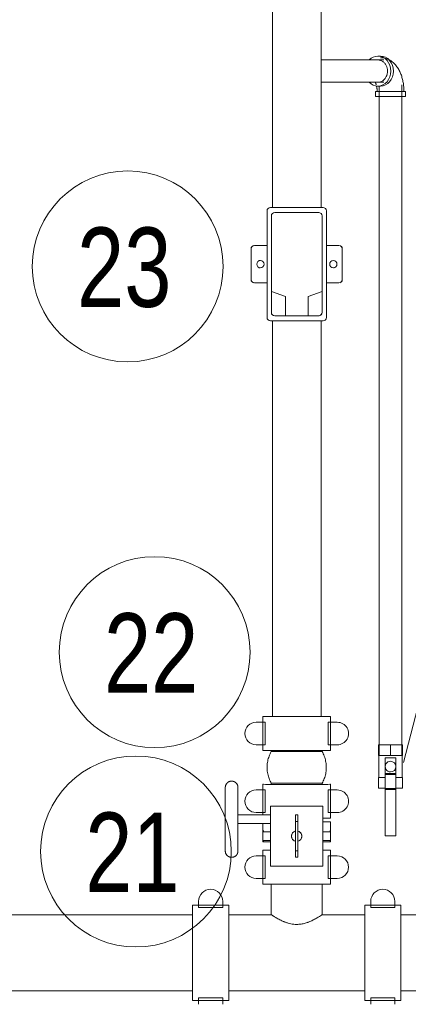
# Model space of a CAD drawing. Header units: centimetres. Extents: x -1589 to 108054, y -205274 to 31709.
# Tile 229 of 256: x 24084 to 24142, y 27427 to 27575. Entities that reach past the tile are written whole.
import ezdxf

# ---------------------------------------------------------------- set-up
doc = ezdxf.new("R2010")
doc.units = ezdxf.units.CM
doc.header["$LTSCALE"] = 0.01
doc.header["$MEASUREMENT"] = 0
doc.layers.add('A-ANNO-NOTE', color=7, linetype='Continuous', lineweight=30)
doc.layers.add('P-PIPE', color=7, linetype='Continuous', lineweight=9)
doc.styles.add('Century Gothic', font='GOTHIC.TTF', dxfattribs={"width": 0.8, "height": 119.0625})

msp = doc.modelspace()

# ---------------------------------------------------------------- linework, layer by layer
at = {"layer": 'A-ANNO-NOTE', "lineweight": 9}
msp.add_line((24141.75899, 27463.15059), (24157.2135, 27523.21736), dxfattribs=at)
for centre in [(24100.34792, 27537.53806), (24104.3938, 27479.67935), (24101.57894, 27449.78205)]:
    msp.add_circle(centre, 14.3207, dxfattribs=at)
at = {"layer": 'P-PIPE', "color": 106}
for p, q in [((24122.06468, 27631.60878), (24122.06468, 27546.37463)), ((24129.36468, 27546.37463), (24129.36468, 27631.60878)), ((24138.77069, 27568.50153), (24129.36468, 27568.50153)), ((24138.28362, 27569.08463), (24137.89945, 27569.08463)), ((24129.36468, 27565.16773), (24138.77069, 27565.16773)), ((24137.89945, 27564.58463), (24138.28362, 27564.58463)), ((24138.11534, 27564.58463), (24138.11534, 27464.16273)), ((24141.48534, 27464.16273), (24141.48534, 27564.77088)), ((24137.55034, 27563.79463), (24137.55034, 27563.02463)), ((24138.67777, 27563.79463), (24137.55034, 27563.79463)), ((24137.55034, 27563.02463), (24138.67777, 27563.02463)), ((24142.05034, 27563.79463), (24138.67777, 27563.79463)), ((24138.67777, 27563.02463), (24142.05034, 27563.02463)), ((24142.05034, 27563.02463), (24142.05034, 27563.79463)), ((24129.66468, 27546.37463), (24121.76468, 27546.37463)), ((24121.26468, 27545.87463), (24121.26468, 27529.87463)), ((24121.91468, 27545.12463), (24121.91468, 27533.78463)), ((24129.01468, 27545.62463), (24122.41468, 27545.62463)), ((24129.51468, 27533.78463), (24129.51468, 27545.12463)), ((24130.16468, 27529.87463), (24130.16468, 27545.87463)), ((24121.26468, 27540.67463), (24119.36468, 27540.67463)), ((24132.06468, 27540.67463), (24130.16468, 27540.67463)), ((24118.86468, 27540.17463), (24118.86468, 27535.57463)), ((24132.56468, 27535.57463), (24132.56468, 27540.17463)), ((24131.43431, 27537.37039), (24131.41397, 27537.36201)), ((24119.36468, 27535.07463), (24121.26468, 27535.07463)), ((24130.16468, 27535.07463), (24132.06468, 27535.07463)), ((24121.91468, 27533.78463), (24124.01468, 27533.02463)), ((24121.91468, 27530.62463), (24121.91468, 27533.78463)), ((24124.01468, 27533.02463), (24124.01468, 27530.12463)), ((24127.41468, 27533.02463), (24129.51468, 27533.78463)), ((24127.41468, 27530.12463), (24127.41468, 27533.02463)), ((24129.51468, 27533.78463), (24129.51468, 27530.62463)), ((24124.01468, 27530.12463), (24122.41468, 27530.12463)), ((24124.01468, 27530.12463), (24127.41468, 27530.12463)), ((24129.01468, 27530.12463), (24127.41468, 27530.12463)), ((24121.76468, 27529.37463), (24129.66468, 27529.37463)), ((24122.06468, 27529.37463), (24122.06468, 27470.01439)), ((24129.36468, 27470.01439), (24129.36468, 27529.37463)), ((24120.63468, 27470.01465), (24120.63468, 27464.93465)), ((24130.79468, 27464.93465), (24130.79468, 27470.01465)), ((24121.00539, 27469.16784), (24119.62291, 27469.16784)), ((24121.00539, 27465.78117), (24121.00539, 27469.16784)), ((24131.80644, 27469.16784), (24130.42396, 27469.16784)), ((24130.42396, 27469.16784), (24130.42396, 27465.78117)), ((24117.92958, 27467.47478), (24117.92958, 27467.47451)), ((24133.49978, 27467.47451), (24133.49978, 27467.47478)), ((24119.62291, 27465.78117), (24121.00539, 27465.78117)), ((24130.42396, 27465.78117), (24131.80644, 27465.78117)), ((24137.98354, 27465.76273), (24139.80404, 27465.76273)), ((24137.98354, 27464.16273), (24137.98354, 27465.76273)), ((24139.80404, 27465.76273), (24141.62084, 27465.76273)), ((24139.80404, 27464.16273), (24139.80404, 27465.76273)), ((24141.62084, 27464.16273), (24141.62084, 27465.76273)), ((24121.90468, 27464.93441), (24121.90468, 27464.77463)), ((24129.52468, 27464.77463), (24129.52468, 27464.93441)), ((24139.80404, 27464.16273), (24137.98354, 27464.16273)), ((24138.05034, 27464.16273), (24138.05034, 27460.86273)), ((24140.60668, 27463.81273), (24139.00668, 27463.81273)), ((24139.00721, 27461.46273), (24139.00721, 27463.51273)), ((24141.62084, 27464.16273), (24139.80404, 27464.16273)), ((24140.60721, 27463.51273), (24140.60721, 27461.46273)), ((24141.55034, 27460.86273), (24141.55034, 27464.16273)), ((24139.80827, 27463.31273), (24139.80342, 27463.31273)), ((24137.98354, 27460.86273), (24139.00793, 27460.86273)), ((24137.98354, 27459.26273), (24137.98354, 27460.86273)), ((24139.00721, 27461.31273), (24139.00721, 27461.46273)), ((24140.60721, 27461.46273), (24139.00721, 27461.46273)), ((24139.00721, 27461.46273), (24140.60721, 27461.46273)), ((24139.01056, 27459.20573), (24139.00721, 27461.31273)), ((24140.60721, 27461.31273), (24139.00721, 27461.31273)), ((24139.80342, 27461.71273), (24139.80827, 27461.71273)), ((24140.60721, 27461.46273), (24140.60721, 27461.31273)), ((24140.60721, 27461.31273), (24140.61056, 27459.20573)), ((24140.60792, 27460.86273), (24141.62084, 27460.86273)), ((24141.62084, 27459.26273), (24141.62084, 27460.86273)), ((24120.63468, 27459.85465), (24120.63468, 27455.26898)), ((24121.90468, 27460.01467), (24121.90468, 27459.85441)), ((24129.52468, 27459.85441), (24129.52468, 27460.01467)), ((24130.79468, 27454.77465), (24130.79468, 27459.85465)), ((24139.01047, 27459.26273), (24137.98354, 27459.26273)), ((24139.01056, 27459.05573), (24139.01056, 27459.20573)), ((24140.61056, 27459.20573), (24139.01056, 27459.20573)), ((24141.62084, 27459.26273), (24140.61047, 27459.26273)), ((24140.61056, 27459.20573), (24140.61056, 27459.05573)), ((24121.00539, 27459.00784), (24119.62291, 27459.00784)), ((24121.00539, 27455.62117), (24121.00539, 27459.00784)), ((24131.80644, 27459.00784), (24130.42396, 27459.00784)), ((24130.42396, 27459.00784), (24130.42396, 27455.62117)), ((24140.61056, 27459.05573), (24139.01056, 27459.05573)), ((24139.01056, 27452.11273), (24139.01056, 27459.05573)), ((24140.61056, 27459.05573), (24139.01056, 27459.05573)), ((24140.61056, 27459.05573), (24140.61056, 27452.11273)), ((24117.92958, 27457.31478), (24117.92958, 27457.31451)), ((24129.6485, 27456.57694), (24121.78085, 27456.57694)), ((24121.78085, 27456.57694), (24121.78085, 27447.58534)), ((24129.6485, 27447.58534), (24129.6485, 27456.57694)), ((24133.49978, 27457.31451), (24133.49978, 27457.31478)), ((24121.78085, 27455.26898), (24116.90088, 27455.26898)), ((24119.62291, 27455.62117), (24121.00539, 27455.62117)), ((24125.55593, 27454.30339), (24125.55593, 27455.25596)), ((24125.87343, 27455.25596), (24125.55593, 27455.25596)), ((24125.87343, 27455.25596), (24125.87343, 27454.30339)), ((24130.42396, 27455.62117), (24131.80644, 27455.62117)), ((24116.90088, 27453.97358), (24121.78085, 27453.97358)), ((24120.63468, 27453.97358), (24120.63468, 27452.71725)), ((24125.55593, 27449.85839), (24125.55593, 27454.30339)), ((24125.87343, 27454.30339), (24125.55593, 27454.30339)), ((24125.87343, 27454.30339), (24125.87343, 27449.85839)), ((24130.79468, 27452.71725), (24130.79468, 27454.22855)), ((24120.76204, 27452.86647), (24120.63468, 27452.86647)), ((24120.63468, 27452.86647), (24120.63468, 27451.29802)), ((24124.93045, 27452.08266), (24124.93045, 27452.08148)), ((24126.4989, 27452.08148), (24126.4989, 27452.08266)), ((24130.79468, 27452.86647), (24130.66731, 27452.86647)), ((24130.79468, 27451.29802), (24130.79468, 27452.86647)), ((24140.61056, 27452.11273), (24139.01056, 27452.11273)), ((24120.63468, 27451.44725), (24120.63468, 27451.21865)), ((24120.63468, 27451.29802), (24120.76204, 27451.29802)), ((24130.66731, 27451.29802), (24130.79468, 27451.29802)), ((24130.79468, 27451.21865), (24130.79468, 27451.44725)), ((24121.00539, 27449.12738), (24119.62291, 27449.12738)), ((24120.63468, 27449.97405), (24120.63468, 27444.89405)), ((24121.74736, 27449.97405), (24120.63468, 27449.97405)), ((24121.00539, 27445.74071), (24121.00539, 27449.12738)), ((24125.55593, 27448.90596), (24125.55593, 27449.85839)), ((24125.87343, 27449.85839), (24125.55593, 27449.85839)), ((24125.87343, 27448.90596), (24125.55593, 27448.90596)), ((24125.87343, 27449.85839), (24125.87343, 27448.90596)), ((24130.79468, 27449.97405), (24129.68199, 27449.97405)), ((24131.80644, 27449.12738), (24130.42396, 27449.12738)), ((24130.42396, 27449.12738), (24130.42396, 27445.74071)), ((24130.79468, 27444.89405), (24130.79468, 27449.97405)), ((24121.78085, 27447.58534), (24129.6485, 27447.58534)), ((24119.62291, 27445.74071), (24121.00539, 27445.74071)), ((24120.63468, 27444.89405), (24130.79468, 27444.89405)), ((24130.42396, 27445.74071), (24131.80644, 27445.74071))]:
    msp.add_line(p, q, dxfattribs=at)
at = {"layer": 'P-PIPE', "color": 5, "true_color": 0x0000ff}
for p, q in [((24121.90468, 27444.89405), (24121.90468, 27440.29665)), ((24129.52468, 27440.29665), (24129.52468, 27444.89405)), ((24115.50388, 27441.73175), (24110.09368, 27441.73175)), ((24110.09368, 27441.73175), (24110.09368, 27427.43155)), ((24110.99538, 27442.30325), (24110.99538, 27441.35646)), ((24110.99538, 27441.35646), (24114.60218, 27441.35646)), ((24114.60218, 27441.35646), (24114.60218, 27442.30325)), ((24115.50388, 27427.43155), (24115.50388, 27441.73175)), ((24141.33568, 27441.73175), (24135.92548, 27441.73175)), ((24135.92548, 27441.73175), (24135.92548, 27427.43155)), ((24136.82718, 27442.30325), (24136.82718, 27441.35646)), ((24136.82718, 27441.35646), (24140.43398, 27441.35646)), ((24140.43398, 27441.35646), (24140.43398, 27442.30325)), ((24141.33568, 27427.43155), (24141.33568, 27441.73175)), ((24110.09368, 27440.29665), (24064.10157, 27440.29665)), ((24121.90468, 27440.29665), (24115.50388, 27440.29665)), ((24135.92548, 27440.29665), (24129.52468, 27440.29665)), ((24177.74614, 27440.29665), (24141.33568, 27440.29665)), ((24064.10157, 27428.86665), (24110.09368, 27428.86665)), ((24115.50388, 27428.86665), (24135.92548, 27428.86665)), ((24141.33568, 27428.86665), (24177.74614, 27428.86665)), ((24110.09368, 27427.43155), (24115.50388, 27427.43155)), ((24114.60218, 27427.80683), (24110.99538, 27427.80683)), ((24110.99538, 27427.80683), (24110.99538, 27426.86005)), ((24114.60218, 27426.86005), (24114.60218, 27427.80683)), ((24135.92548, 27427.43155), (24141.33568, 27427.43155)), ((24140.43398, 27427.80683), (24136.82718, 27427.80683)), ((24136.82718, 27427.80683), (24136.82718, 27426.86005)), ((24140.43398, 27426.86005), (24140.43398, 27427.80683))]:
    msp.add_line(p, q, dxfattribs=at)
at = {"layer": 'P-PIPE', "color": 106, "flags": 128}
for points in [[(24138.28362, 27568.84463), (24138.50499, 27568.83576), (24138.72372, 27568.80945), (24138.93737, 27568.76652), (24139.14385, 27568.70825), (24139.34154, 27568.6362), (24139.52929, 27568.55211), (24139.70647, 27568.4577), (24139.87283, 27568.35462), (24140.02847, 27568.24434), (24140.17373, 27568.12811), (24140.30911, 27568.00699), (24140.4352, 27567.88183), (24140.55264, 27567.75329), (24140.66205, 27567.62189), (24140.76404, 27567.488), (24140.85916, 27567.35192), (24140.94794, 27567.21386), (24141.03083, 27567.07397), (24141.10822, 27566.93235), (24141.18048, 27566.78911), (24141.24791, 27566.64429), (24141.31077, 27566.49796), (24141.3693, 27566.35016), (24141.42367, 27566.20095), (24141.47407, 27566.05036), (24141.52063, 27565.89846), (24141.56345, 27565.7453), (24141.60265, 27565.59095), (24141.63831, 27565.43547), (24141.67048, 27565.27895), (24141.69924, 27565.12145), (24141.72462, 27564.96308), (24141.74667, 27564.80393), (24141.76541, 27564.64409), (24141.78087, 27564.48366), (24141.79307, 27564.32276), (24141.80202, 27564.16148), (24141.80774, 27563.99995), (24141.81022, 27563.83828), (24141.81034, 27563.79463)], [(24137.51568, 27565.11976), (24137.51776, 27565.11684), (24137.52355, 27565.10809), (24137.53241, 27565.09356), (24137.54377, 27565.07338), (24137.55712, 27565.04771), (24137.57198, 27565.01675), (24137.58795, 27564.98071), (24137.60465, 27564.93985), (24137.62175, 27564.89441), (24137.63897, 27564.84466), (24137.65603, 27564.79086)], [(24137.7042, 27564.60792), (24137.71864, 27564.54068), (24137.73202, 27564.47078), (24137.74424, 27564.39848), (24137.75517, 27564.32407), (24137.76475, 27564.24782), (24137.77288, 27564.17002), (24137.77951, 27564.09093), (24137.78459, 27564.01083), (24137.78809, 27563.93), (24137.78998, 27563.84871), (24137.79034, 27563.79463)], [(24119.99504, 27538.37887), (24120.01538, 27538.38725), (24120.03604, 27538.39481), (24120.05698, 27538.40154), (24120.07818, 27538.40743), (24120.09959, 27538.41246), (24120.12119, 27538.41663), (24120.14294, 27538.41993), (24120.16481, 27538.42237), (24120.18675, 27538.42392), (24120.20874, 27538.4246)], [(24120.19268, 27537.32507), (24120.17072, 27537.32639), (24120.14883, 27537.32859), (24120.12705, 27537.33166), (24120.10541, 27537.3356), (24120.08394, 27537.3404), (24120.06268, 27537.34605), (24120.04166, 27537.35255), (24120.02092, 27537.35989), (24120.0005, 27537.36805)], [(24131.32976, 27537.33681), (24131.30816, 27537.33263), (24131.28641, 27537.32933), (24131.26455, 27537.3269), (24131.2426, 27537.32534), (24131.22061, 27537.32466)], [(24121.90468, 27460.01467), (24121.81282, 27460.18223), (24121.72773, 27460.35333), (24121.64955, 27460.5277), (24121.57841, 27460.70505), (24121.51442, 27460.88511), (24121.45768, 27461.06758), (24121.40829, 27461.25218), (24121.36631, 27461.4386), (24121.33182, 27461.62655), (24121.30488, 27461.81574), (24121.28552, 27462.00584), (24121.27378, 27462.19657), (24121.26968, 27462.38762), (24121.27322, 27462.57868), (24121.2844, 27462.76944), (24121.3032, 27462.9596), (24121.32958, 27463.14886), (24121.36352, 27463.33692), (24121.40495, 27463.52346), (24121.4538, 27463.7082), (24121.51, 27463.89084), (24121.57346, 27464.07109), (24121.64408, 27464.24865), (24121.72174, 27464.42325), (24121.80633, 27464.5946), (24121.89769, 27464.76243), (24121.90468, 27464.77463)], [(24129.52468, 27464.77463), (24129.61654, 27464.60706), (24129.70162, 27464.43596), (24129.7798, 27464.26159), (24129.85094, 27464.08424), (24129.91493, 27463.90418), (24129.97167, 27463.72171), (24130.02107, 27463.53711), (24130.06304, 27463.35069), (24130.09753, 27463.16274), (24130.12447, 27462.97355), (24130.14383, 27462.78345), (24130.15557, 27462.59272), (24130.15967, 27462.40167), (24130.15613, 27462.21061), (24130.14495, 27462.01985), (24130.12615, 27461.82969), (24130.09977, 27461.64043), (24130.06583, 27461.45237), (24130.02441, 27461.26583), (24129.97555, 27461.08109), (24129.91935, 27460.89845), (24129.85589, 27460.7182), (24129.78527, 27460.54064), (24129.70761, 27460.36604), (24129.62302, 27460.19469), (24129.53166, 27460.02686), (24129.52468, 27460.01467)], [(24114.99588, 27459.38378), (24114.99664, 27459.42187), (24114.99892, 27459.4599), (24115.00273, 27459.4978), (24115.00804, 27459.53553), (24115.01486, 27459.57301), (24115.02318, 27459.61019), (24115.03297, 27459.64701), (24115.04423, 27459.6834), (24115.05693, 27459.71932), (24115.07107, 27459.7547), (24115.0866, 27459.78948), (24115.10351, 27459.82362), (24115.12178, 27459.85705), (24115.14137, 27459.88973), (24115.16224, 27459.9216), (24115.18438, 27459.95261), (24115.20774, 27459.9827), (24115.23228, 27460.01184), (24115.25797, 27460.03997), (24115.28476, 27460.06706), (24115.31262, 27460.09305), (24115.34149, 27460.11791), (24115.37133, 27460.14159), (24115.4021, 27460.16406), (24115.43374, 27460.18528), (24115.4662, 27460.20522), (24115.49944, 27460.22384), (24115.53339, 27460.24112), (24115.568, 27460.25703), (24115.60323, 27460.27154), (24115.63901, 27460.28464), (24115.67528, 27460.29629), (24115.71199, 27460.30648), (24115.74908, 27460.31519), (24115.78648, 27460.32242), (24115.82415, 27460.32814), (24115.86201, 27460.33235), (24115.90001, 27460.33505), (24115.93809, 27460.33622), (24115.97619, 27460.33587), (24116.01424, 27460.334), (24116.05219, 27460.3306), (24116.08997, 27460.32569), (24116.12752, 27460.31928), (24116.16479, 27460.31137), (24116.20171, 27460.30197), (24116.23822, 27460.29111), (24116.27427, 27460.27879), (24116.3098, 27460.26504), (24116.34476, 27460.24988), (24116.37907, 27460.23334), (24116.4127, 27460.21544), (24116.44559, 27460.1962), (24116.47768, 27460.17567), (24116.50892, 27460.15387), (24116.53927, 27460.13084), (24116.56867, 27460.10661), (24116.59708, 27460.08123), (24116.62445, 27460.05473), (24116.65074, 27460.02716), (24116.67591, 27459.99855), (24116.69991, 27459.96897), (24116.72271, 27459.93845), (24116.74427, 27459.90704), (24116.76456, 27459.87479), (24116.78354, 27459.84176), (24116.80119, 27459.808), (24116.81747, 27459.77355), (24116.83237, 27459.73849), (24116.84584, 27459.70285), (24116.85788, 27459.66671), (24116.86847, 27459.63011), (24116.87759, 27459.59312), (24116.88521, 27459.55579), (24116.89134, 27459.51819), (24116.89596, 27459.48038), (24116.89907, 27459.44241), (24116.90065, 27459.40434), (24116.90088, 27459.38378)], [(24114.99588, 27459.38378), (24114.99588, 27459.37997), (24114.99588, 27459.36854), (24114.99588, 27459.34953), (24114.99588, 27459.32295), (24114.99588, 27459.28884), (24114.99588, 27459.24727), (24114.99588, 27459.1983), (24114.99588, 27459.14201), (24114.99588, 27459.07849), (24114.99588, 27459.00783), (24114.99588, 27458.93016), (24114.99588, 27458.84559), (24114.99588, 27458.75427), (24114.99588, 27458.65633), (24114.99588, 27458.55194), (24114.99588, 27458.44126), (24114.99588, 27458.32447), (24114.99588, 27458.20175), (24114.99588, 27458.07331), (24114.99588, 27457.93934), (24114.99588, 27457.80007), (24114.99588, 27457.65571), (24114.99588, 27457.5065), (24114.99588, 27457.35267), (24114.99588, 27457.19447), (24114.99588, 27457.03215), (24114.99588, 27456.86598), (24114.99588, 27456.69621), (24114.99588, 27456.52313), (24114.99588, 27456.34701), (24114.99588, 27456.16812), (24114.99588, 27455.98676), (24114.99588, 27455.80321), (24114.99588, 27455.61778), (24114.99588, 27455.43075), (24114.99588, 27455.24242), (24114.99588, 27455.0531), (24114.99588, 27454.86309), (24114.99588, 27454.67269), (24114.99588, 27454.62093)], [(24114.99588, 27455.93775), (24114.99588, 27456.11973), (24114.99588, 27456.2993), (24114.99588, 27456.4762), (24114.99588, 27456.65012), (24114.99588, 27456.8208), (24114.99588, 27456.98797), (24114.99588, 27457.15134), (24114.99588, 27457.31067), (24114.99588, 27457.4657), (24114.99588, 27457.61617), (24114.99588, 27457.76185), (24114.99588, 27457.90251), (24114.99588, 27458.03792), (24114.99588, 27458.16787), (24114.99588, 27458.29214), (24114.99588, 27458.41054), (24114.99588, 27458.52287), (24114.99588, 27458.62897), (24114.99588, 27458.72865), (24114.99588, 27458.82176), (24114.99588, 27458.90815), (24114.99588, 27458.98769), (24114.99588, 27459.06024), (24114.99588, 27459.12568), (24114.99588, 27459.18393), (24114.99588, 27459.23487), (24114.99588, 27459.27843), (24114.99588, 27459.31454), (24114.99588, 27459.34314), (24114.99588, 27459.36419), (24114.99588, 27459.37765), (24114.99588, 27459.3835), (24114.99588, 27459.38378)], [(24116.90088, 27459.38378), (24116.90088, 27459.37997), (24116.90088, 27459.36854), (24116.90088, 27459.34953), (24116.90088, 27459.32295), (24116.90088, 27459.28884), (24116.90088, 27459.24727), (24116.90088, 27459.1983), (24116.90088, 27459.14201), (24116.90088, 27459.07849), (24116.90088, 27459.00783), (24116.90088, 27458.93016), (24116.90088, 27458.84559), (24116.90088, 27458.75427), (24116.90088, 27458.65633), (24116.90088, 27458.55194), (24116.90088, 27458.44126), (24116.90088, 27458.32447), (24116.90088, 27458.20175), (24116.90088, 27458.07331), (24116.90088, 27457.93934), (24116.90088, 27457.80007), (24116.90088, 27457.65571), (24116.90088, 27457.5065), (24116.90088, 27457.35267), (24116.90088, 27457.19447), (24116.90088, 27457.03215), (24116.90088, 27456.86598), (24116.90088, 27456.69621), (24116.90088, 27456.52313), (24116.90088, 27456.34701), (24116.90088, 27456.16812), (24116.90088, 27455.98676), (24116.90088, 27455.89128)], [(24116.90088, 27454.62093), (24116.90088, 27454.81138), (24116.90088, 27455.00153), (24116.90088, 27455.19107), (24116.90088, 27455.37969), (24116.90088, 27455.5671), (24116.90088, 27455.753), (24116.90088, 27455.93709), (24116.90088, 27456.11907), (24116.90088, 27456.29866), (24116.90088, 27456.47557), (24116.90088, 27456.6495), (24116.90088, 27456.8202), (24116.90088, 27456.98737), (24116.90088, 27457.15076), (24116.90088, 27457.3101), (24116.90088, 27457.46514), (24116.90088, 27457.61564), (24116.90088, 27457.76134), (24116.90088, 27457.90202), (24116.90088, 27458.03745), (24116.90088, 27458.16741), (24116.90088, 27458.2917), (24116.90088, 27458.41012), (24116.90088, 27458.52248), (24116.90088, 27458.6286), (24116.90088, 27458.7283), (24116.90088, 27458.82144), (24116.90088, 27458.90786), (24116.90088, 27458.98741), (24116.90088, 27459.05999), (24116.90088, 27459.12546), (24116.90088, 27459.18373), (24116.90088, 27459.2347), (24116.90088, 27459.27828), (24116.90088, 27459.31442), (24116.90088, 27459.34305), (24116.90088, 27459.36413), (24116.90088, 27459.37762), (24116.90088, 27459.3835), (24116.90088, 27459.38378)], [(24114.99588, 27454.62093), (24114.99588, 27454.43048), (24114.99588, 27454.24034), (24114.99588, 27454.05081), (24114.99588, 27453.86218), (24114.99588, 27453.67478), (24114.99588, 27453.48888), (24114.99588, 27453.3048), (24114.99588, 27453.12283), (24114.99588, 27452.94325), (24114.99588, 27452.76636), (24114.99588, 27452.59243), (24114.99588, 27452.42175), (24114.99588, 27452.25459), (24114.99588, 27452.09121), (24114.99588, 27451.93188), (24114.99588, 27451.77686), (24114.99588, 27451.62638), (24114.99588, 27451.4807), (24114.99588, 27451.34004), (24114.99588, 27451.20463), (24114.99588, 27451.07468), (24114.99588, 27450.95041), (24114.99588, 27450.83202), (24114.99588, 27450.71968), (24114.99588, 27450.61359), (24114.99588, 27450.5139), (24114.99588, 27450.42079), (24114.99588, 27450.3344), (24114.99588, 27450.25486), (24114.99588, 27450.18232), (24114.99588, 27450.11687), (24114.99588, 27450.05863), (24114.99588, 27450.00769), (24114.99588, 27449.96412), (24114.99588, 27449.92801), (24114.99588, 27449.89941), (24114.99588, 27449.87836), (24114.99588, 27449.8649), (24114.99588, 27449.85905), (24114.99588, 27449.85878)], [(24114.99588, 27449.85878), (24114.99588, 27449.86259), (24114.99588, 27449.87401), (24114.99588, 27449.89303), (24114.99588, 27449.91961), (24114.99588, 27449.95371), (24114.99588, 27449.99528), (24114.99588, 27450.04425), (24114.99588, 27450.10054), (24114.99588, 27450.16407), (24114.99588, 27450.23472), (24114.99588, 27450.3124), (24114.99588, 27450.39696), (24114.99588, 27450.48829), (24114.99588, 27450.58622), (24114.99588, 27450.69062), (24114.99588, 27450.8013), (24114.99588, 27450.91809), (24114.99588, 27451.0408), (24114.99588, 27451.16925), (24114.99588, 27451.30321), (24114.99588, 27451.44248), (24114.99588, 27451.58684), (24114.99588, 27451.73606), (24114.99588, 27451.88989), (24114.99588, 27452.04809), (24114.99588, 27452.2104), (24114.99588, 27452.37658), (24114.99588, 27452.54634), (24114.99588, 27452.71942), (24114.99588, 27452.89555), (24114.99588, 27453.07443), (24114.99588, 27453.2558), (24114.99588, 27453.35128)], [(24116.90088, 27449.85878), (24116.90088, 27449.86259), (24116.90088, 27449.87401), (24116.90088, 27449.89303), (24116.90088, 27449.91961), (24116.90088, 27449.95371), (24116.90088, 27449.99528), (24116.90088, 27450.04425), (24116.90088, 27450.10054), (24116.90088, 27450.16407), (24116.90088, 27450.23472), (24116.90088, 27450.3124), (24116.90088, 27450.39696), (24116.90088, 27450.48829), (24116.90088, 27450.58622), (24116.90088, 27450.69062), (24116.90088, 27450.8013), (24116.90088, 27450.91809), (24116.90088, 27451.0408), (24116.90088, 27451.16925), (24116.90088, 27451.30321), (24116.90088, 27451.44248), (24116.90088, 27451.58684), (24116.90088, 27451.73606), (24116.90088, 27451.88989), (24116.90088, 27452.04809), (24116.90088, 27452.2104), (24116.90088, 27452.37658), (24116.90088, 27452.54634), (24116.90088, 27452.71942), (24116.90088, 27452.89555), (24116.90088, 27453.07443), (24116.90088, 27453.2558), (24116.90088, 27453.43934), (24116.90088, 27453.62478), (24116.90088, 27453.81181), (24116.90088, 27454.00013), (24116.90088, 27454.18945), (24116.90088, 27454.37946), (24116.90088, 27454.56986), (24116.90088, 27454.62093)], [(24116.90088, 27453.30546), (24116.90088, 27453.12348), (24116.90088, 27452.94389), (24116.90088, 27452.76699), (24116.90088, 27452.59305), (24116.90088, 27452.42236), (24116.90088, 27452.25518), (24116.90088, 27452.09179), (24116.90088, 27451.93245), (24116.90088, 27451.77741), (24116.90088, 27451.62692), (24116.90088, 27451.48122), (24116.90088, 27451.34054), (24116.90088, 27451.20511), (24116.90088, 27451.07514), (24116.90088, 27450.95085), (24116.90088, 27450.83243), (24116.90088, 27450.72007), (24116.90088, 27450.61396), (24116.90088, 27450.51425), (24116.90088, 27450.42111), (24116.90088, 27450.3347), (24116.90088, 27450.25514), (24116.90088, 27450.18256), (24116.90088, 27450.11709), (24116.90088, 27450.05882), (24116.90088, 27450.00786), (24116.90088, 27449.96427), (24116.90088, 27449.92813), (24116.90088, 27449.8995), (24116.90088, 27449.87843), (24116.90088, 27449.86494), (24116.90088, 27449.85906), (24116.90088, 27449.85878)], [(24116.90088, 27449.85878), (24116.90011, 27449.82069), (24116.89783, 27449.78266), (24116.89403, 27449.74475), (24116.88871, 27449.70703), (24116.88189, 27449.66954), (24116.87358, 27449.63236), (24116.86378, 27449.59555), (24116.85252, 27449.55915), (24116.83982, 27449.52324), (24116.82569, 27449.48786), (24116.81015, 27449.45307), (24116.79324, 27449.41893), (24116.77497, 27449.3855), (24116.75539, 27449.35282), (24116.73451, 27449.32095), (24116.71237, 27449.28995), (24116.68901, 27449.25985), (24116.66447, 27449.23071), (24116.63878, 27449.20258), (24116.61199, 27449.17549), (24116.58413, 27449.1495), (24116.55526, 27449.12465), (24116.52542, 27449.10097), (24116.49465, 27449.0785), (24116.46301, 27449.05728), (24116.43055, 27449.03734), (24116.39732, 27449.01871), (24116.36336, 27449.00143), (24116.32875, 27448.98552), (24116.29352, 27448.97101), (24116.25774, 27448.95792), (24116.22147, 27448.94627), (24116.18476, 27448.93608), (24116.14768, 27448.92736), (24116.11027, 27448.92014), (24116.0726, 27448.91441), (24116.03474, 27448.9102), (24115.99674, 27448.90751), (24115.95866, 27448.90633), (24115.92056, 27448.90668), (24115.88251, 27448.90856), (24115.84457, 27448.91195), (24115.80679, 27448.91686), (24115.76923, 27448.92327), (24115.73197, 27448.93119), (24115.69505, 27448.94058), (24115.65853, 27448.95145), (24115.62248, 27448.96376), (24115.58695, 27448.97751), (24115.552, 27448.99267), (24115.51768, 27449.00921), (24115.48405, 27449.02712), (24115.45116, 27449.04635), (24115.41907, 27449.06688), (24115.38783, 27449.08868), (24115.35748, 27449.11172), (24115.32808, 27449.13594), (24115.29967, 27449.16133), (24115.2723, 27449.18783), (24115.24601, 27449.2154), (24115.22084, 27449.244), (24115.19684, 27449.27359), (24115.17404, 27449.30411), (24115.15248, 27449.33552), (24115.13219, 27449.36776), (24115.11321, 27449.40079), (24115.09556, 27449.43456), (24115.07928, 27449.469), (24115.06439, 27449.50407), (24115.05091, 27449.5397), (24115.03887, 27449.57584), (24115.02828, 27449.61244), (24115.01917, 27449.64943), (24115.01154, 27449.68676), (24115.00541, 27449.72436), (24115.00079, 27449.76218), (24114.99768, 27449.80015), (24114.9961, 27449.83821), (24114.99588, 27449.85878)]]:
    msp.add_lwpolyline(points, dxfattribs=at)
at = {"layer": 'P-PIPE', "color": 106}
for centre, radius, start, end in [((24121.76468, 27545.87463), 0.5, 90, 180), ((24121.76468, 27545.87463), 0.5, 90, 180), ((24129.66468, 27545.87463), 0.5, 0, 90), ((24129.66468, 27545.87463), 0.5, 0, 90), ((24122.41468, 27545.12463), 0.5, 90, 180), ((24122.41468, 27545.12463), 0.5, 90, 135), ((24129.01468, 27545.12463), 0.5, 45, 90), ((24129.01468, 27545.12463), 0.5, 0, 90), ((24119.36468, 27540.17463), 0.5, 90, 180), ((24119.36468, 27540.17463), 0.5, 105, 180), ((24132.06468, 27540.17463), 0.5, 0, 90), ((24132.06468, 27540.17463), 0.5, 0, 75), ((24120.26468, 27537.87463), 0.55, 90, 270), ((24120.26468, 27537.87463), 0.55, 270, 90), ((24131.21468, 27537.87463), 0.55, 90, 270), ((24131.21468, 27537.87463), 0.55, 270, 90), ((24119.36468, 27535.57463), 0.5, 180, 270), ((24119.36468, 27535.57463), 0.5, 180, 255), ((24132.06468, 27535.57463), 0.5, 270, 0), ((24132.06468, 27535.57463), 0.5, 285, 0), ((24122.41468, 27530.62463), 0.5, 180, 270), ((24122.41468, 27530.62463), 0.5, 195, 270), ((24129.01468, 27530.62463), 0.5, 270, 0), ((24129.01468, 27530.62463), 0.5, 285, 0), ((24121.76468, 27529.87463), 0.5, 180, 270), ((24121.76468, 27529.87463), 0.5, 180, 270), ((24129.66468, 27529.87463), 0.5, 270, 0), ((24129.66468, 27529.87463), 0.5, 270, 345), ((24119.62291, 27447.43405), 1.69333, 90, 270), ((24131.80644, 27447.43405), 1.69333, 270, 90)]:
    msp.add_arc(centre, radius, start, end, dxfattribs=at)
at = {"layer": 'P-PIPE', "color": 5, "true_color": 0x0000ff}
for centre in [(24112.79878, 27442.30325), (24138.63058, 27442.30325)]:
    msp.add_arc(centre, 1.8034, 0, 180, dxfattribs=at)
at = {"layer": 'P-PIPE', "color": 106}
for centre, major_axis, ratio, start_param, end_param in [((24137.89945, 27566.83463), (0, 2.25), 0.866647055, 0, 0.729819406), ((24137.89945, 27566.83463), (0, 2.25), 0.866647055, 3.141592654, 6.283185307), ((24137.89945, 27566.83463), (0, 1.67005), 0.866647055, 5.759586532, 6.283185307), ((24138.28362, 27566.83463), (0, 2.25), 0.866647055, 3.141592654, 6.283185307), ((24137.89945, 27566.83463), (0, 1.67005), 0.866647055, 5.497787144, 5.756895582), ((24137.89945, 27566.83463), (0, 1.67005), 0.866647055, 5.235987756, 5.49610121), ((24137.89945, 27566.83463), (0, 1.67005), 0.866647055, 4.974188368, 5.234964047), ((24137.89945, 27566.83463), (0, 1.67005), 0.866647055, 4.71238898, 4.97369457), ((24137.89945, 27566.83463), (0, 1.67005), 0.866647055, 3.667882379, 3.926990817), ((24137.89945, 27566.83463), (0, 1.67005), 0.866647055, 3.92867675, 4.188790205), ((24137.89945, 27566.83463), (0, 1.67005), 0.866647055, 4.189813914, 4.450589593), ((24137.89945, 27566.83463), (0, 1.67005), 0.866647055, 4.451083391, 4.71238898), ((24137.89945, 27566.83463), (0, 2.25), 0.866647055, 2.411773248, 3.141592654), ((24137.89945, 27566.83463), (0, 1.67005), 0.866647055, 3.141592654, 3.403392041), ((24137.89945, 27566.83463), (0, 1.67005), 0.866647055, 3.408166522, 3.665191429), ((24125.71468, 27470.01465), (5.08, 0), 0.000072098, 3.141592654, 6.283185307), ((24119.62291, 27467.47451), (1.69333, 0), 0.999999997, 1.570796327, 4.71238898), ((24131.80644, 27467.47451), (1.69333, 0), 0.999999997, 4.71238898, 7.853981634), ((24125.71468, 27464.93465), (5.08, 0), 0.000072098, 3.141592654, 6.283185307), ((24125.71468, 27464.77463), (3.81, 0), 0.000072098, 3.141592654, 6.283185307), ((24139.00668, 27463.51273), (0, 0.3), 0.001761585, 4.71238898, 6.283185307), ((24140.60668, 27463.51273), (0, 0.3), 0.001761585, 4.71238898, 6.283185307), ((24139.80827, 27462.51273), (0, 0.8), 0.999998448, 0, 3.141592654), ((24139.80827, 27462.51273), (0, 0.8), 0.999998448, 3.141592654, 6.283185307), ((24125.71468, 27459.85465), (5.08, 0), 0.000072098, 3.141592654, 6.283185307), ((24125.71468, 27460.01467), (3.81, 0), 0.000072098, 3.141592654, 6.283185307), ((24119.62291, 27457.31451), (1.69333, 0), 0.999999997, 1.570796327, 4.71238898), ((24131.80644, 27457.31451), (1.69333, 0), 0.999999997, 4.71238898, 7.853981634), ((24125.71468, 27454.77465), (5.08, 0), 0.000072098, 5.608603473, 6.283185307), ((24125.71468, 27454.22855), (5.08, 0), 0.000072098, 5.609986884, 6.50758478), ((24125.71468, 27452.71725), (5.08, 0), 0.000072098, 3.141592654, 3.814791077), ((24125.71468, 27452.08105), (0.78422, 0), 0.999999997, 1.832595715, 4.450589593), ((24125.71468, 27452.08114), (0.78422, 0), 0.999999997, 2.617993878, 3.141592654), ((24125.71468, 27452.08114), (0.78422, 0), 0.999999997, 3.145226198, 3.665191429), ((24125.71468, 27452.08114), (0.78422, 0), 0.999999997, 1.832595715, 2.094395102), ((24125.71468, 27452.08114), (0.78423, 0), 0.999999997, 0.523598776, 1.308996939), ((24125.71468, 27452.08105), (0.78423, 0), 0.999999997, 4.974188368, 7.592182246), ((24125.71468, 27452.08114), (0.78423, 0), 0.999999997, 6.021385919, 6.544984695), ((24125.71468, 27452.71725), (5.08, 0), 0.000072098, 5.609986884, 6.283185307), ((24125.71468, 27451.21865), (5.08, 0), 0.000072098, 2.91719317, 3.814791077), ((24125.71468, 27451.44725), (5.08, 0), 0.000072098, 3.141592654, 3.814791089), ((24125.71468, 27452.08114), (0.78422, 0), 0.999999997, 3.926990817, 4.450589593), ((24125.71468, 27452.08114), (0.78422, 0), 0.999999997, 5.235987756, 5.759586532), ((24125.71468, 27451.44725), (5.08, 0), 0.000072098, 5.609986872, 6.283185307), ((24125.71468, 27451.21865), (5.08, 0), 0.000072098, 5.609986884, 6.50758479)]:
    msp.add_ellipse(centre, major_axis=major_axis, ratio=ratio, start_param=start_param, end_param=end_param, dxfattribs=at)
at = {"layer": 'P-PIPE', "color": 5, "true_color": 0x0000ff}
for points, knots in [([(24125.71468, 27438.84135), (24125.56362, 27438.84333), (24125.26706, 27438.86049), (24124.84055, 27438.92289), (24124.49621, 27439.00881), (24124.23051, 27439.09201), (24124.03856, 27439.15813), (24123.85351, 27439.22845), (24123.61433, 27439.32886), (24123.22077, 27439.5113), (24122.77954, 27439.75048), (24122.44154, 27439.95208), (24122.24965, 27440.07268), (24122.12655, 27440.15123), (24122.02789, 27440.21476), (24121.93578, 27440.27664), (24121.90635, 27440.29665), (24121.90468, 27440.29665)], [0, 0, 0, 0, 0.071428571, 0.142857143, 0.214285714, 0.25, 0.285714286, 0.321428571, 0.357142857, 0.428571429, 0.571428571, 0.678571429, 0.732142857, 0.785714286, 0.839285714, 0.892857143, 1, 1, 1, 1]), ([(24129.52468, 27440.29665), (24129.52245, 27440.29665), (24129.45606, 27440.24986), (24129.15716, 27440.05612), (24128.69956, 27439.77709), (24128.15969, 27439.4852), (24127.71397, 27439.28245), (24127.43703, 27439.1754), (24127.24809, 27439.10829), (24127.00072, 27439.02828), (24126.69207, 27438.94751), (24126.27162, 27438.87096), (24125.94126, 27438.84432), (24125.71468, 27438.84135)], [0, 0, 0, 0, 0.142857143, 0.285714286, 0.428571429, 0.571428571, 0.678571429, 0.705357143, 0.732142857, 0.785714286, 0.839285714, 0.892857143, 1, 1, 1, 1])]:
    msp.add_open_spline(points, degree=3, knots=knots, dxfattribs=at)

# ---------------------------------------------------------------- texts
at = {"layer": 'A-ANNO-NOTE', "color": 5, "lineweight": 9, "true_color": 0x0000ff, "char_height": 11.90625, "width": 17.9578, "attachment_point": 1, "style": 'Century Gothic'}
for s, insert in [('23', (24092.74124, 27543.37316)), ('22', (24096.78711, 27485.51445)), ('21', (24093.97225, 27455.61715))]:
    msp.add_mtext(s, dxfattribs=dict(at, insert=insert))

doc.saveas('drawing.dxf')
